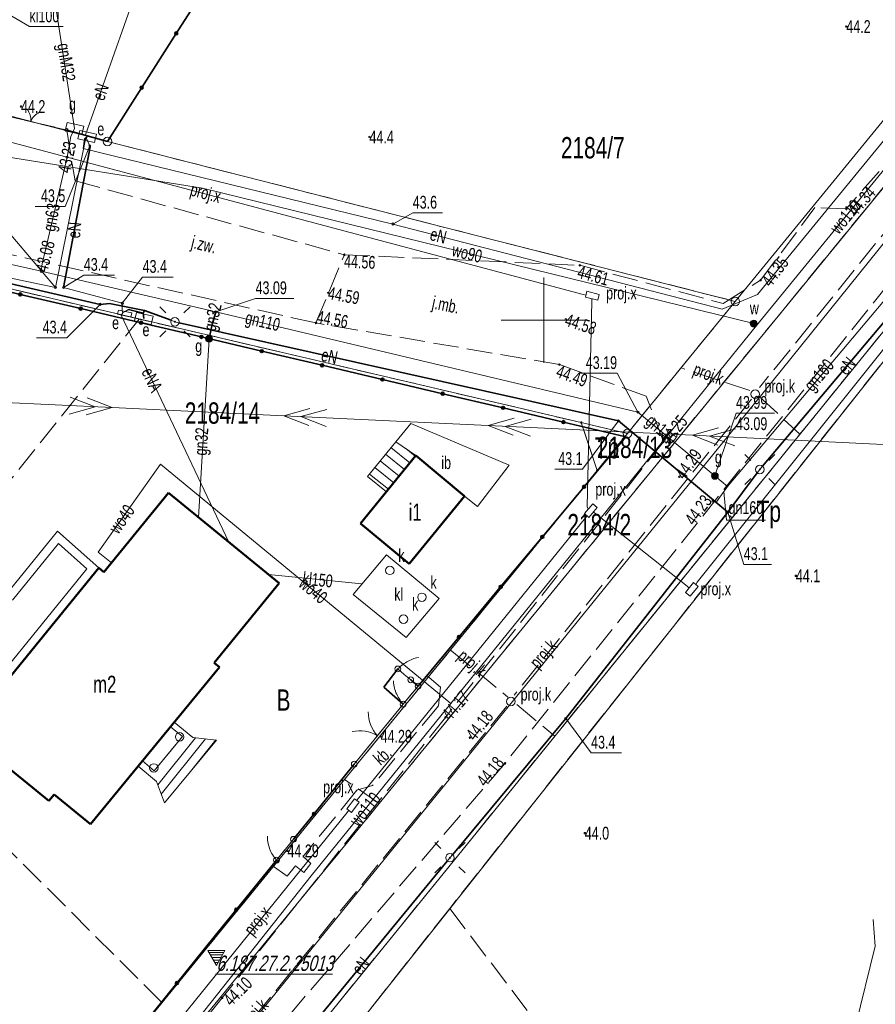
# Model space of a CAD drawing. Header units: millimetres. Extents: x 6552798 to 6553858, y 5859376 to 5860252.
# Tile 29 of 43: x 6553419 to 6553469, y 5859960 to 5860018. Entities that reach past the tile are written whole.
import ezdxf
from ezdxf.enums import TextEntityAlignment as Align

# ---------------------------------------------------------------- set-up
doc = ezdxf.new("R2010")
doc.units = ezdxf.units.MM
for name, pattern in [('1', [0]), ('1_1', [0]), ('1_OTDI', [0]), ('1_OTKJ', [2, 1.5, -0.5]), ('1_OTKU', [2, 1.5, -0.5]), ('2_EGBA', [2.5, 2, -0.5]), ('2_EGBS', [0]), ('2_EGBT', [0]), ('2_EGBU_A', [0]), ('2_EGBW', [0]), ('3_SUEP_A', [0]), ('3_SUES', [0]), ('3_SUGP', [0]), ('3_SUKM', [0]), ('3_SUKP', [0]), ('3_SULO', [0]), ('3_SUPP_P', [2, 1.5, -0.5]), ('3_SUUP_P', [0]), ('3_SUWP', [0]), ('GDE', [0]), ('GUK', [2, 1.5, -0.5])]:
    doc.linetypes.add(name, pattern=pattern)
for name, color, linetype, lineweight in [('BANK_OSNOW_T_0', 7, 'Continuous', 18), ('BANK_OSNOW_T_1', 7, 'Continuous', 18), ('Dzialki', 7, 'GDE', 18), ('EGBB_E_T_0', 7, 'Continuous', 20), ('EGBB_L_0', 7, '2_EGBU_A', 50), ('EGBE_L_0', 7, '2_EGBT', 18), ('EGBE_L_1', 7, '2_EGBW', 18), ('EGBE_L_3', 7, '2_EGBS', 18), ('EGBE_T_0', 7, 'Continuous', 18), ('Kontury', 3, 'GUK', 18), ('Numery_dzialek', 7, 'Continuous', 13), ('Numery_konturow', 3, 'Continuous', 13), ('OTD_E_T_7', 7, 'Continuous', 0), ('OTD_L_14', 7, '1_OTDI', 18), ('OTK_E_T_0', 7, 'Continuous', 0), ('OTK_E_T_3', 7, 'Continuous', 0), ('OTK_L_0', 7, '1_OTKJ', 18), ('OTK_L_18', 7, '1_1', 18), ('OTK_L_4', 7, '1_OTKU', 18), ('OTO_L_0', 7, 'Continuous', 35), ('OTO_L_1', 7, 'Continuous', 18), ('OTO_L_2', 7, 'Continuous', 18), ('OTR_T_0', 7, 'Continuous', 18), ('OTR_T_1', 7, 'Continuous', 18), ('P_SUK_E_T_6', 34, 'Continuous', 0), ('P_SUK_T_3', 34, 'Continuous', 18), ('P_SUKP_E_T_0', 34, 'Continuous', 0), ('P_SUKP_L_0', 34, '3_SUPP_P', 18), ('P_SUL_E_T_0', 7, 'Continuous', 0), ('P_SUL_L_0', 7, '3_SUUP_P', 18), ('P_SUP_E_T_5', 7, 'Continuous', 0), ('P_SUP_T_4', 7, 'Continuous', 18), ('Podzial_sekcyjny_krzyze', 7, '1', 0), ('Punkty', 7, 'Continuous', 18), ('SUE_E_T_1', 1, 'Continuous', 0), ('SUE_L_1', 1, '3_SUES', 18), ('SUE_T_3', 7, 'Continuous', 18), ('SUE_T_4', 1, 'Continuous', 18), ('SUEP_E_T_0', 1, 'Continuous', 0), ('SUEP_L_0', 1, '3_SUEP_A', 18), ('SUER_T_0', 1, 'Continuous', 18), ('SUG_E_T_1', 52, 'Continuous', 0), ('SUG_E_T_4', 52, 'Continuous', 0), ('SUG_T_0', 52, 'Continuous', 18), ('SUG_T_2', 52, 'Continuous', 18), ('SUGP_E_T_0', 52, 'Continuous', 0), ('SUGP_L_0', 52, '3_SUGP', 18), ('SUGR_T_0', 52, 'Continuous', 18), ('SUK_E_T_2', 34, 'Continuous', 0), ('SUK_L_3', 34, '3_SUKM', 18), ('SUKP_E_T_0', 34, 'Continuous', 0), ('SUKP_L_0', 34, '3_SUKP', 18), ('SUL_L_1', 7, '3_SULO', 35), ('SUP_E_T_1', 7, 'Continuous', 0), ('SUP_T_2', 7, 'Continuous', 18), ('SUP_T_4', 7, 'Continuous', 18), ('SUW_E_T_2', 5, 'Continuous', 0), ('SUW_T_5', 5, 'Continuous', 18), ('SUWP_E_T_0', 5, 'Continuous', 0), ('SUWP_L_0', 5, '3_SUWP', 18)]:
    doc.layers.add(name, color=color, linetype=linetype, lineweight=lineweight)
doc.styles.get("Standard").update_dxf_attribs({"font": 'arial.ttf'})

# ---------------------------------------------------------------- blocks, each defined once
blk = doc.blocks.new('GRT')
at = {"linetype": 'Continuous'}
blk.add_circle((0, 0), 0.25, dxfattribs=at)
blk = doc.blocks.new('GRO')
at = {"linetype": 'Continuous'}
blk.add_circle((0, 0), 0.045, dxfattribs=at)
blk = doc.blocks.new('OSW')
at = {"linetype": 'Continuous'}
for p, q in [((0.5, 0.2887), (-0.5, 0.2887)), ((-0.5, 0.2887), (0, -0.57735)), ((-0.44095, 0.1864), (0.44095, 0.1864)), ((-0.35435, 0.0364), (0.35435, 0.0364)), ((0, -0.57735), (0.5, 0.2887)), ((-0.26775, -0.1136), (0.26775, -0.1136)), ((-0.18115, -0.2636), (0.18115, -0.2636)), ((-0.09455, -0.4136), (0.09455, -0.4136)), ((-0.00795, -0.5636), (0.00795, -0.5636))]:
    blk.add_line(p, q, dxfattribs=at)
blk = doc.blocks.new('2_OTRN')
at = {"linetype": 'Continuous'}
blk.add_circle((0, 0), 0.045, dxfattribs=at)
blk = doc.blocks.new('2_OTRS')
at = {"linetype": 'Continuous'}
blk.add_circle((0, 0), 0.045, dxfattribs=at)
blk = doc.blocks.new('3_EGBP12_01')
at = {"linetype": 'Continuous'}
blk.add_circle((0, 0), 0.25, dxfattribs=at)
blk = doc.blocks.new('4_SUKS')
at = {"linetype": 'Continuous'}
blk.add_circle((0, 0), 0.25, dxfattribs=at)
blk = doc.blocks.new('4_SUPW_B')
at = {"linetype": 'Continuous'}
for p, q in [((0.375, 0.175), (-0.375, 0.175)), ((-0.375, 0.175), (-0.375, -0.175)), ((0.375, -0.175), (0.375, 0.175)), ((-0.375, -0.175), (0.375, -0.175))]:
    blk.add_line(p, q, dxfattribs=at)
blk = doc.blocks.new('4_SUEO_W')
at = {"linetype": 'Continuous'}
for p, q in [((-0.53035, 0.53035), (-0.8839, 0.8839)), ((0.53035, 0.53035), (0.8839, 0.8839)), ((-0.53035, -0.53035), (-0.8839, -0.8839)), ((0.53035, -0.53035), (0.8839, -0.8839))]:
    blk.add_line(p, q, dxfattribs=at)
blk.add_circle((0, 0), 0.025, dxfattribs=at)
blk = doc.blocks.new('4_SUPP')
at = {"linetype": 'Continuous'}
blk.add_circle((0, 0), 0.25, dxfattribs=at)
blk = doc.blocks.new('4_SUES')
at = {"linetype": 'Continuous'}
for p, q in [((0.5, 0.25), (-0.5, 0.25)), ((-0.5, 0.25), (-0.5, -0.25)), ((0.5, -0.25), (0.5, 0.25)), ((-0.5, -0.25), (0.5, -0.25))]:
    blk.add_line(p, q, dxfattribs=at)
blk = doc.blocks.new('4_SUPS')
at = {"linetype": 'Continuous'}
blk.add_circle((0, 0), 0.0625, dxfattribs=at)
blk = doc.blocks.new('4_SUGW')
at = {"linetype": 'Continuous'}
for radius in [0.2, 0.175, 0.15, 0.125, 0.1, 0.075, 0.05, 0.025, 0.00715]:
    blk.add_circle((0, 0), radius, dxfattribs=at)
blk = doc.blocks.new('4_SUGS')
at = {"linetype": 'Continuous'}
for p, q in [((0.5, 0.25), (-0.5, 0.25)), ((-0.5, 0.25), (-0.5, -0.25)), ((0.5, -0.25), (0.5, 0.25)), ((-0.5, -0.25), (0.5, -0.25))]:
    blk.add_line(p, q, dxfattribs=at)
blk = doc.blocks.new('4_SUPW')
at = {"linetype": 'Continuous'}
blk.add_circle((0, 0), 0.25, dxfattribs=at)
blk = doc.blocks.new('4_SUWW')
at = {"linetype": 'Continuous'}
for radius in [0.2, 0.175, 0.15, 0.125, 0.1, 0.075, 0.05, 0.025, 0.00715]:
    blk.add_circle((0, 0), radius, dxfattribs=at)

msp = doc.modelspace()

# ---------------------------------------------------------------- linework, layer by layer
at = {"layer": 'Dzialki'}
for p, q in [((6553419.32, 5859945.99), (6553499.4, 5860043.81)), ((6553503.2, 5860040.34), (6553422.72, 5859941.22)), ((6553422.18, 5859937.36), (6553502.01, 5860038.08)), ((6553424.4, 5860010.48), (6553438.54, 5860032.69)), ((6553461.23, 5860001.1), (6553479.58, 5860023.55)), ((6553411.62, 5860013.82), (6553424.4, 5860010.48)), ((6553424.4, 5860010.48), (6553461.23, 5860001.1)), ((6553409.61, 5860003.97), (6553452.19, 5859994)), ((6553461.23, 5860001.1), (6553454.9, 5859993.36)), ((6553452.19, 5859994), (6553454.9, 5859993.36)), ((6553452.19, 5859994), (6553453.13, 5859991.19)), ((6553454.9, 5859993.36), (6553453.13, 5859991.19)), ((6553453.13, 5859991.19), (6553417.7, 5859947.87))]:
    msp.add_line(p, q, dxfattribs=at)
at = {"layer": 'EGBB_L_0', "linetype": '2_EGBU_A'}
for p, q in [((6553439.25, 5859988.08), (6553442.49, 5859992.07)), ((6553442.49, 5859992.07), (6553445.35, 5859989.68)), ((6553427.99, 5859989.87), (6553424.196, 5859985.222)), ((6553434.47, 5859984.58), (6553427.99, 5859989.87)), ((6553445.35, 5859989.68), (6553442.1, 5859985.72)), ((6553442.1, 5859985.72), (6553439.25, 5859988.08)), ((6553416.358, 5859976.223), (6553423.886, 5859985.475)), ((6553424.196, 5859985.222), (6553423.886, 5859985.475)), ((6553430.661, 5859979.914), (6553434.47, 5859984.58)), ((6553423.41, 5859970.44), (6553430.97, 5859979.66)), ((6553430.97, 5859979.66), (6553430.661, 5859979.914)), ((6553420.957, 5859971.817), (6553418.212, 5859974.068)), ((6553421.268, 5859972.196), (6553420.957, 5859971.817)), ((6553423.41, 5859970.44), (6553421.268, 5859972.196))]:
    msp.add_line(p, q, dxfattribs=at)
at = {"layer": 'EGBE_L_0', "linetype": '2_EGBS'}
for p, q in [((6553418.449, 5859983.898), (6553421.48, 5859987.62)), ((6553421.48, 5859987.62), (6553423.886, 5859985.475)), ((6553416.358, 5859976.223), (6553423.886, 5859985.475))]:
    msp.add_line(p, q, dxfattribs=at)
at = {"layer": 'EGBE_L_0', "linetype": '2_EGBT'}
for p, q in [((6553418.836, 5859983.582), (6553421.538, 5859986.899)), ((6553421.538, 5859986.899), (6553423.196, 5859985.42)), ((6553423.196, 5859985.42), (6553416.297, 5859976.94))]:
    msp.add_line(p, q, dxfattribs=at)
at = {"layer": 'EGBE_L_1', "linetype": '2_EGBW'}
msp.add_line((6553426.453, 5859974.152), (6553428.102, 5859976.162), dxfattribs=at)
at = {"layer": 'EGBE_L_1', "linetype": '2_EGBA'}
for p, q in [((6553428.798, 5859975.592), (6553428.102, 5859976.162)), ((6553427.149, 5859973.581), (6553428.798, 5859975.592)), ((6553426.453, 5859974.152), (6553427.149, 5859973.581))]:
    msp.add_line(p, q, dxfattribs=at)
at = {"layer": 'EGBE_L_3', "linetype": '2_EGBS'}
for p, q in [((6553439.65, 5859990.84), (6553441.31, 5859992.87)), ((6553441.31, 5859992.87), (6553442.49, 5859992.07)), ((6553441.031, 5859992.528), (6553442.138, 5859991.636)), ((6553441.9, 5859992.47), (6553442.453, 5859992.024)), ((6553440.398, 5859991.754), (6553441.507, 5859990.86)), ((6553440.714, 5859992.141), (6553441.823, 5859991.248)), ((6553442.49, 5859992.07), (6553440.763, 5859989.943)), ((6553440.081, 5859991.367), (6553441.192, 5859990.472)), ((6553440.763, 5859989.943), (6553439.65, 5859990.84)), ((6553439.765, 5859990.98), (6553440.877, 5859990.084)), ((6553428.102, 5859976.162), (6553428.318, 5859976.425)), ((6553428.798, 5859975.592), (6553428.102, 5859976.162)), ((6553429.4, 5859975.538), (6553428.318, 5859976.425)), ((6553427.149, 5859973.581), (6553428.798, 5859975.592)), ((6553429.574, 5859975.518), (6553427.356, 5859972.753)), ((6553430.161, 5859975.451), (6553427.555, 5859972.202)), ((6553430.79, 5859975.38), (6553429.4, 5859975.538)), ((6553427.74, 5859971.69), (6553430.79, 5859975.38)), ((6553430.749, 5859975.385), (6553429.265, 5859973.535)), ((6553426.2, 5859973.842), (6553426.453, 5859974.152)), ((6553426.2, 5859973.842), (6553427.282, 5859972.955)), ((6553426.453, 5859974.152), (6553427.149, 5859973.581)), ((6553427.282, 5859972.955), (6553427.74, 5859971.69))]:
    msp.add_line(p, q, dxfattribs=at)
at = {"layer": 'Kontury'}
for p, q in [((6553499.4, 5860043.81), (6553440.34, 5859971.66)), ((6553443.49, 5859966.8), (6553503.2, 5860040.34)), ((6553502.01, 5860038.08), (6553444.48, 5859965.5)), ((6553424.4, 5860010.48), (6553438.54, 5860032.69)), ((6553411.62, 5860013.82), (6553424.4, 5860010.48)), ((6553424.4, 5860010.48), (6553461.23, 5860001.1)), ((6553426.27, 5860000.07), (6553409.61, 5860003.97)), ((6553461.23, 5860001.1), (6553454.9, 5859993.36)), ((6553416.71, 5859988.13), (6553426.27, 5860000.07)), ((6553452.19, 5859994), (6553426.27, 5860000.07)), ((6553453.13, 5859991.19), (6553452.19, 5859994)), ((6553452.19, 5859994), (6553454.9, 5859993.36)), ((6553454.9, 5859993.36), (6553453.13, 5859991.19)), ((6553438.31, 5859973.07), (6553453.13, 5859991.19)), ((6553427.6, 5859959.98), (6553409.02, 5859978.52)), ((6553438.31, 5859973.07), (6553427.6, 5859959.98)), ((6553440.34, 5859971.66), (6553438.31, 5859973.07)), ((6553419.32, 5859945.99), (6553440.34, 5859971.66)), ((6553422.72, 5859941.22), (6553443.49, 5859966.8)), ((6553444.48, 5859965.5), (6553424.03, 5859939.7)), ((6553474.44, 5859926.09), (6553444.48, 5859965.5))]:
    msp.add_line(p, q, dxfattribs=at)
at = {"layer": 'OTD_L_14', "linetype": '1_OTDI'}
for p, q in [((6553441.31, 5859992.87), (6553442.2, 5859993.95)), ((6553442.2, 5859993.95), (6553447.96, 5859991.5)), ((6553442.49, 5859992.07), (6553441.31, 5859992.87)), ((6553445.35, 5859989.68), (6553442.49, 5859992.07)), ((6553447.96, 5859991.5), (6553446.11, 5859989.07)), ((6553446.11, 5859989.07), (6553445.35, 5859989.68))]:
    msp.add_line(p, q, dxfattribs=at)
at = {"layer": 'OTK_L_0', "linetype": '1_OTKJ'}
for p, q in [((6553481.54, 5860022.25), (6553467.74, 5860006.54)), ((6553417.92, 5860012.12), (6553422.01, 5860011.15)), ((6553422.01, 5860011.15), (6553422.5, 5860008.17)), ((6553422.5, 5860008.17), (6553438.3, 5860003.84)), ((6553462.71, 5860002.35), (6553465.9, 5860006.6)), ((6553467.74, 5860006.54), (6553465.9, 5860006.6)), ((6553436.63, 5859999.84), (6553412.34, 5860005.28)), ((6553436.63, 5859999.84), (6553438.3, 5860003.84)), ((6553438.3, 5860003.84), (6553452.11, 5860003.22)), ((6553471.5, 5860003.73), (6553447.72, 5859974.02)), ((6553452.11, 5860003.22), (6553460.52, 5860000.98)), ((6553460.52, 5860000.98), (6553462.71, 5860002.35)), ((6553450.91, 5859997.4), (6553436.63, 5859999.84)), ((6553456, 5859995.55), (6553450.91, 5859997.4)), ((6553457.01, 5859992.87), (6553456, 5859995.55)), ((6553457.01, 5859992.87), (6553444.23, 5859976.71)), ((6553444.23, 5859976.71), (6553431.13, 5859960.26)), ((6553447.72, 5859974.02), (6553434, 5859958.01)), ((6553431.13, 5859960.26), (6553421.32, 5859947.87))]:
    msp.add_line(p, q, dxfattribs=at)
at = {"layer": 'OTK_L_18', "linetype": '1_1'}
for p, q in [((6553498.325, 5860039.755), (6553462.86, 5859995.75)), ((6553462.86, 5859995.75), (6553391.535, 5859907.91))]:
    msp.add_line(p, q, dxfattribs=at)
at = {"layer": 'OTK_L_4', "linetype": '1_OTKU'}
for p, q in [((6553442.62, 5859978.54), (6553443.13, 5859979.16)), ((6553443.13, 5859979.16), (6553443.93, 5859978.48)), ((6553441.75, 5859977.49), (6553442.62, 5859978.54)), ((6553443.93, 5859978.48), (6553443.81, 5859977.39)), ((6553438.88, 5859973.97), (6553441.75, 5859977.49)), ((6553443.81, 5859977.39), (6553439.95, 5859972.71)), ((6553435.31, 5859969.56), (6553438.88, 5859973.97)), ((6553439.95, 5859972.71), (6553439.03, 5859972.44)), ((6553439.03, 5859972.44), (6553435.88, 5859968.55)), ((6553434.32, 5859968.34), (6553435.31, 5859969.56)), ((6553435.88, 5859968.55), (6553436.34, 5859968.14)), ((6553434.06, 5859968.03), (6553434.32, 5859968.34)), ((6553434.95, 5859967.39), (6553434.06, 5859968.03)), ((6553435.44, 5859968), (6553434.95, 5859967.39)), ((6553435.91, 5859967.62), (6553435.44, 5859968)), ((6553436.34, 5859968.14), (6553435.91, 5859967.62))]:
    msp.add_line(p, q, dxfattribs=at)
at = {"layer": 'OTO_L_0'}
for p, q in [((6553428.435, 5860016.818), (6553430.456, 5860019.992)), ((6553426.414, 5860013.643), (6553428.435, 5860016.818)), ((6553424.4, 5860010.48), (6553426.414, 5860013.643)), ((6553422.01, 5860011.15), (6553424.4, 5860010.48)), ((6553419.29, 5860001.513), (6553415.75, 5860002.345)), ((6553422.83, 5860000.681), (6553419.29, 5860001.513)), ((6553426.37, 5859999.85), (6553422.83, 5860000.681)), ((6553429.91, 5859999.018), (6553426.37, 5859999.85)), ((6553433.45, 5859998.186), (6553429.91, 5859999.018)), ((6553436.99, 5859997.355), (6553433.45, 5859998.186)), ((6553440.53, 5859996.523), (6553436.99, 5859997.355)), ((6553444.069, 5859995.691), (6553440.53, 5859996.523)), ((6553447.609, 5859994.859), (6553444.069, 5859995.691)), ((6553451.149, 5859994.028), (6553447.609, 5859994.859)), ((6553454.8, 5859993.17), (6553451.149, 5859994.028)), ((6553452.355, 5859990.233), (6553454.8, 5859993.17)), ((6553449.91, 5859987.296), (6553452.355, 5859990.233)), ((6553447.465, 5859984.359), (6553449.91, 5859987.296)), ((6553445.019, 5859981.422), (6553447.465, 5859984.359)), ((6553442.62, 5859978.54), (6553445.019, 5859981.422)), ((6553441.43, 5859979.55), (6553440.61, 5859978.49)), ((6553440.61, 5859978.49), (6553441.75, 5859977.49)), ((6553442.62, 5859978.54), (6553442.19, 5859978.91)), ((6553438.88, 5859973.97), (6553436.521, 5859971.055)), ((6553436.521, 5859971.055), (6553435.31, 5859969.56)), ((6553434.32, 5859968.34), (6553431.953, 5859965.432)), ((6553431.953, 5859965.432), (6553430.73, 5859963.93)), ((6553428.476, 5859961.132), (6553430.73, 5859963.93)), ((6553426.223, 5859958.334), (6553428.476, 5859961.132))]:
    msp.add_line(p, q, dxfattribs=at)
for centre in [(6553428.435, 5860016.818), (6553426.414, 5860013.643), (6553419.29, 5860001.513), (6553422.83, 5860000.681), (6553426.37, 5859999.85), (6553429.91, 5859999.018), (6553433.45, 5859998.186), (6553436.99, 5859997.355), (6553440.53, 5859996.523), (6553444.069, 5859995.691), (6553447.609, 5859994.859), (6553451.149, 5859994.028), (6553452.355, 5859990.233), (6553449.91, 5859987.296), (6553447.465, 5859984.359), (6553445.019, 5859981.422), (6553436.521, 5859971.055), (6553431.953, 5859965.432), (6553428.476, 5859961.132)]:
    msp.add_circle(centre, 0.085, dxfattribs=at)
at = {"layer": 'OTO_L_1'}
for p, q in [((6553417.92, 5860012.12), (6553419.661, 5860011.707)), ((6553419.539, 5860011.736), (6553420.269, 5860011.563)), ((6553420.269, 5860011.563), (6553422.01, 5860011.15)), ((6553440.71, 5859976.214), (6553441.75, 5859977.49)), ((6553439.762, 5859975.052), (6553440.71, 5859976.214)), ((6553438.88, 5859973.97), (6553439.92, 5859975.246))]:
    msp.add_line(p, q, dxfattribs=at)
for centre, radius in [((6553422.01, 5860011.15), 0.085), ((6553441.75, 5859977.49), 0.17), ((6553438.88, 5859973.97), 0.17)]:
    msp.add_circle(centre, radius, dxfattribs=at)
for centre, radius, start, end in [((6553418.909, 5860011.743), 1, 354.60247, 38.67684), ((6553420.836, 5860011.286), 1, 114.63919, 158.71356), ((6553441.702, 5859976.994), 2, 178.78941, 222.86378), ((6553439.199, 5859973.923), 2, 58.75268, 102.82706)]:
    msp.add_arc(centre, radius, start, end, dxfattribs=at)
at = {"layer": 'OTO_L_2'}
for p, q in [((6553442.127, 5859980.048), (6553442.215, 5859980.092)), ((6553442.215, 5859980.092), (6553442.291, 5859980.12)), ((6553442.291, 5859980.12), (6553442.373, 5859980.155)), ((6553442.373, 5859980.155), (6553442.453, 5859980.179)), ((6553442.453, 5859980.179), (6553442.534, 5859980.202)), ((6553442.534, 5859980.202), (6553442.619, 5859980.222)), ((6553442.619, 5859980.222), (6553442.647, 5859980.224)), ((6553441.43, 5859979.55), (6553441.505, 5859979.618)), ((6553441.43, 5859979.55), (6553441.81, 5859979.23)), ((6553441.505, 5859979.618), (6553441.579, 5859979.686)), ((6553441.579, 5859979.686), (6553441.647, 5859979.746)), ((6553441.647, 5859979.746), (6553441.732, 5859979.806)), ((6553441.732, 5859979.806), (6553441.805, 5859979.862)), ((6553441.805, 5859979.862), (6553441.883, 5859979.913)), ((6553441.883, 5859979.913), (6553441.967, 5859979.961)), ((6553441.967, 5859979.961), (6553442.045, 5859980.013)), ((6553442.045, 5859980.013), (6553442.127, 5859980.048)), ((6553441.81, 5859979.23), (6553442.19, 5859978.91)), ((6553441.182, 5859978.811), (6553441.184, 5859978.844)), ((6553441.189, 5859978.71), (6553441.182, 5859978.811)), ((6553441.203, 5859978.616), (6553441.189, 5859978.71)), ((6553441.216, 5859978.523), (6553441.203, 5859978.616)), ((6553441.243, 5859978.43), (6553441.216, 5859978.523)), ((6553441.262, 5859978.343), (6553441.243, 5859978.43)), ((6553441.296, 5859978.244), (6553441.262, 5859978.343)), ((6553442.185, 5859978.015), (6553442.62, 5859978.54)), ((6553441.323, 5859978.151), (6553441.296, 5859978.244)), ((6553441.369, 5859978.065), (6553441.323, 5859978.151)), ((6553441.41, 5859977.973), (6553441.369, 5859978.065)), ((6553441.456, 5859977.887), (6553441.41, 5859977.973)), ((6553441.508, 5859977.809), (6553441.456, 5859977.887)), ((6553441.561, 5859977.717), (6553441.508, 5859977.809)), ((6553441.75, 5859977.49), (6553442.185, 5859978.015)), ((6553441.619, 5859977.646), (6553441.561, 5859977.717)), ((6553441.685, 5859977.568), (6553441.619, 5859977.646)), ((6553441.75, 5859977.49), (6553441.685, 5859977.568)), ((6553433.78, 5859969.706), (6553433.783, 5859969.742)), ((6553433.784, 5859969.599), (6553433.78, 5859969.706)), ((6553433.794, 5859969.501), (6553433.784, 5859969.599)), ((6553433.804, 5859969.402), (6553433.794, 5859969.501)), ((6553433.829, 5859969.305), (6553433.804, 5859969.402)), ((6553433.845, 5859969.215), (6553433.829, 5859969.305)), ((6553433.877, 5859969.111), (6553433.845, 5859969.215)), ((6553433.901, 5859969.014), (6553433.877, 5859969.111)), ((6553434.837, 5859968.978), (6553435.31, 5859969.56)), ((6553433.946, 5859968.927), (6553433.901, 5859969.014)), ((6553433.985, 5859968.831), (6553433.946, 5859968.927)), ((6553434.029, 5859968.743), (6553433.985, 5859968.831)), ((6553434.08, 5859968.663), (6553434.029, 5859968.743)), ((6553434.133, 5859968.569), (6553434.08, 5859968.663)), ((6553434.19, 5859968.497), (6553434.133, 5859968.569)), ((6553434.32, 5859968.34), (6553434.793, 5859968.922)), ((6553434.784, 5859968.911), (6553434.837, 5859968.978)), ((6553434.255, 5859968.419), (6553434.19, 5859968.497)), ((6553434.32, 5859968.34), (6553434.255, 5859968.419))]:
    msp.add_line(p, q, dxfattribs=at)
for centre in [(6553441.43, 5859979.55), (6553442.19, 5859978.91), (6553442.62, 5859978.54), (6553441.75, 5859977.49), (6553435.31, 5859969.56), (6553434.32, 5859968.34)]:
    msp.add_circle(centre, 0.17, dxfattribs=at)
at = {"layer": 'P_SUKP_L_0', "linetype": '3_SUPP_P'}
for p, q in [((6553479.511, 5860016.942), (6553462.647, 5859996.049)), ((6553462.071, 5859995.876), (6553458.056, 5859997.209)), ((6553462.177, 5859995.372), (6553448.248, 5859978.014)), ((6553462.611, 5859995.538), (6553465.021, 5859993.327)), ((6553444.504, 5859980.679), (6553447.886, 5859977.904)), ((6553447.831, 5859977.368), (6553430.745, 5859956.335)), ((6553448.407, 5859977.473), (6553450.64, 5859975.601))]:
    msp.add_line(p, q, dxfattribs=at)
at = {"layer": 'P_SUL_L_0', "linetype": '3_SUUP_P'}
for p, q in [((6553502.304, 5860038.881), (6553459, 5859984.63)), ((6553415.346, 5860011.337), (6553452.304, 5860001.498)), ((6553452.304, 5860001.498), (6553452.471, 5860001.472)), ((6553452.817, 5860001.111), (6553452.541, 5859989.048)), ((6553452.82, 5860001.266), (6553452.817, 5860001.111)), ((6553452.541, 5859989.048), (6553452.599, 5859988.91)), ((6553453.051, 5859988.645), (6553452.906, 5859988.738)), ((6553452.45, 5859988.419), (6553439.15, 5859971.987)), ((6553452.533, 5859988.535), (6553452.45, 5859988.419)), ((6553458.402, 5859984.403), (6553453.051, 5859988.645)), ((6553458.524, 5859984.292), (6553458.402, 5859984.403)), ((6553459, 5859984.63), (6553458.912, 5859984.503)), ((6553439.15, 5859971.987), (6553439.013, 5859971.84)), ((6553438.458, 5859971.132), (6553427.883, 5859958.065)), ((6553438.567, 5859971.261), (6553438.458, 5859971.132))]:
    msp.add_line(p, q, dxfattribs=at)
at = {"layer": 'Podzial_sekcyjny_krzyze'}
for p, q in [((6553450, 5859997.5), (6553450, 5860002.5)), ((6553447.5, 5860000), (6553452.5, 5860000))]:
    msp.add_line(p, q, dxfattribs=at)
at = {"layer": 'SUE_L_1', "linetype": '3_SUES'}
for p, q in [((6553424.988, 5860000.345), (6553425.04, 5860000.59)), ((6553425.771, 5860000.181), (6553424.988, 5860000.345)), ((6553425.04, 5860000.59), (6553425.823, 5860000.425)), ((6553425.823, 5860000.425), (6553425.771, 5860000.181))]:
    msp.add_line(p, q, dxfattribs=at)
at = {"layer": 'SUEP_L_0', "linetype": '3_SUEP_A'}
for p, q in [((6553480.441, 5860023.396), (6553462.534, 5860001.503)), ((6553427.128, 5860022.256), (6553423.111, 5860010.87)), ((6553423.21, 5860010.771), (6553423.061, 5860010.627)), ((6553423.106, 5860010.613), (6553423.21, 5860010.771)), ((6553423.111, 5860010.87), (6553423.21, 5860010.771)), ((6553423.18, 5860010.656), (6553423.21, 5860010.771)), ((6553423.106, 5860010.613), (6553421.345, 5860001.926)), ((6553423.39, 5860010.17), (6553421.82, 5860001.92)), ((6553422.979, 5860010.074), (6553423.061, 5860010.627)), ((6553423.18, 5860010.656), (6553423.39, 5860010.17)), ((6553441.149, 5860005.641), (6553422.979, 5860010.074)), ((6553421.345, 5860001.926), (6553400.324, 5860006.319)), ((6553460.452, 5860000.652), (6553441.149, 5860005.641)), ((6553423.97, 5860000.93), (6553405.33, 5860005.22)), ((6553462.83, 5859991.44), (6553474.01, 5860004.74)), ((6553421.82, 5860001.92), (6553425.27, 5860000.99)), ((6553462.534, 5860001.503), (6553460.452, 5860000.652)), ((6553424.52, 5860000.98), (6553423.97, 5860000.93)), ((6553426.57, 5860000.56), (6553424.52, 5860000.98)), ((6553425.27, 5860000.99), (6553425.273, 5860000.541)), ((6553425.211, 5860000.298), (6553425.303, 5860000.43)), ((6553425.211, 5860000.298), (6553431.526, 5859986.983)), ((6553425.303, 5860000.43), (6553425.273, 5860000.541)), ((6553425.303, 5860000.43), (6553425.43, 5860000.508)), ((6553425.63, 5860000.63), (6553425.43, 5860000.508)), ((6553426.49, 5860000.42), (6553425.63, 5860000.63)), ((6553426.57, 5860000.56), (6553426.49, 5860000.42)), ((6553426.49, 5860000.42), (6553426.531, 5860000.098)), ((6553428.129, 5859999.994), (6553426.57, 5860000.56)), ((6553428.36, 5859999.91), (6553428.129, 5859999.994)), ((6553428.605, 5859999.855), (6553428.36, 5859999.91)), ((6553454.37, 5859994.1), (6553428.605, 5859999.855)), ((6553412.696, 5859995.443), (6553424.682, 5859994.872)), ((6553422.209, 5859995.491), (6553423.684, 5859994.92)), ((6553423.208, 5859995.443), (6553424.682, 5859994.872)), ((6553423.684, 5859994.92), (6553422.162, 5859994.492)), ((6553424.682, 5859994.872), (6553423.16, 5859994.444)), ((6553424.682, 5859994.872), (6553434.748, 5859994.393)), ((6553436.27, 5859994.821), (6553434.748, 5859994.393)), ((6553437.268, 5859994.773), (6553435.746, 5859994.345)), ((6553434.748, 5859994.393), (6553446.734, 5859993.822)), ((6553434.748, 5859994.393), (6553436.222, 5859993.822)), ((6553435.746, 5859994.345), (6553437.221, 5859993.774)), ((6553448.256, 5859994.25), (6553446.734, 5859993.822)), ((6553449.255, 5859994.203), (6553447.733, 5859993.774)), ((6553460.8, 5859988.74), (6553454.37, 5859994.1)), ((6553446.734, 5859993.822), (6553458.72, 5859993.251)), ((6553446.734, 5859993.822), (6553448.208, 5859993.251)), ((6553447.733, 5859993.774), (6553449.207, 5859993.204)), ((6553460.242, 5859993.679), (6553458.72, 5859993.251)), ((6553461.241, 5859993.632), (6553459.719, 5859993.204)), ((6553458.72, 5859993.251), (6553470.707, 5859992.68)), ((6553458.72, 5859993.251), (6553460.195, 5859992.68)), ((6553459.719, 5859993.204), (6553461.194, 5859992.633)), ((6553460.8, 5859988.74), (6553462.52, 5859991.049)), ((6553462.52, 5859991.049), (6553462.67, 5859991.25)), ((6553462.67, 5859991.25), (6553462.83, 5859991.44)), ((6553451.28, 5859976.64), (6553460.8, 5859988.74)), ((6553444.651, 5859968.673), (6553451.28, 5859976.64)), ((6553444.49, 5859968.48), (6553444.651, 5859968.673)), ((6553431.78, 5859953.02), (6553444.33, 5859968.285)), ((6553444.33, 5859968.285), (6553444.49, 5859968.48)), ((6553469.319, 5859964.863), (6553469.441, 5859963.286)), ((6553463.904, 5859941.084), (6553469.441, 5859963.286))]:
    msp.add_line(p, q, dxfattribs=at)
at = {"layer": 'SUER_T_0', "linetype": 'Continuous', "lineweight": 0}
for p, q in [((6553423.368, 5860010.222), (6553421.927, 5860006.676)), ((6553420.163, 5860006.676), (6553421.927, 5860006.676)), ((6553441.149, 5860005.641), (6553442.308, 5860006.294)), ((6553442.308, 5860006.294), (6553444.045, 5860006.294)), ((6553421.345, 5860001.926), (6553418.308, 5860005.515)), ((6553421.82, 5860001.92), (6553423.015, 5860002.647)), ((6553423.015, 5860002.647), (6553424.807, 5860002.647)), ((6553425.27, 5860000.99), (6553426.462, 5860002.53)), ((6553426.462, 5860002.53), (6553428.253, 5860002.53)), ((6553423.97, 5860000.93), (6553422.026, 5859998.973)), ((6553420.234, 5859998.973), (6553422.026, 5859998.973)), ((6553454.37, 5859994.1), (6553452.27, 5859991.262)), ((6553450.642, 5859991.262), (6553452.27, 5859991.262)), ((6553460.8, 5859988.74), (6553461.724, 5859985.684)), ((6553461.724, 5859985.684), (6553463.352, 5859985.684)), ((6553451.28, 5859976.639), (6553452.77, 5859974.627)), ((6553452.77, 5859974.627), (6553454.562, 5859974.627))]:
    msp.add_line(p, q, dxfattribs=at)
at = {"layer": 'SUGP_E_T_0', "linetype": 'Continuous', "lineweight": 0}
for p, q in [((6553460.563, 5859989.949), (6553460.711, 5859988.276)), ((6553460.711, 5859988.276), (6553462.991, 5859988.276))]:
    msp.add_line(p, q, dxfattribs=at)
at = {"layer": 'SUGP_L_0', "linetype": '3_SUGP'}
for p, q in [((6553420.66, 5860022.98), (6553422.47, 5860011.25)), ((6553422.26, 5860010.77), (6553422.47, 5860011.25)), ((6553422.03, 5860009.56), (6553422.26, 5860010.77)), ((6553420.79, 5860004.2), (6553422.03, 5860009.56)), ((6553404.45, 5860006.5), (6553420.51, 5860002.87)), ((6553460.77, 5859990.24), (6553474.09, 5860006.08)), ((6553420.58, 5860003.3), (6553420.79, 5860004.2)), ((6553420.51, 5860002.87), (6553420.58, 5860003.3)), ((6553420.51, 5860002.87), (6553430.75, 5860000.49)), ((6553430.75, 5860000.49), (6553430.53, 5859999.67)), ((6553430.75, 5860000.49), (6553455.52, 5859994.61)), ((6553430.53, 5859999.67), (6553430.36, 5859998.91)), ((6553430.36, 5859998.91), (6553429.745, 5859988.438)), ((6553455.52, 5859994.61), (6553460.03, 5859990.87)), ((6553460.03, 5859990.87), (6553460.77, 5859990.24)), ((6553460.77, 5859990.24), (6553460.13, 5859989.34))]:
    msp.add_line(p, q, dxfattribs=at)
at = {"layer": 'SUGR_T_0', "linetype": 'Continuous', "lineweight": 0}
for p, q in [((6553430.75, 5860000.49), (6553433.088, 5860001.278)), ((6553433.088, 5860001.278), (6553435.341, 5860001.278)), ((6553452.174, 5859996.888), (6553454.292, 5859996.888)), ((6553455.52, 5859994.61), (6553454.292, 5859996.888)), ((6553460.03, 5859990.87), (6553461.271, 5859994.556)), ((6553461.271, 5859994.556), (6553463.524, 5859994.556))]:
    msp.add_line(p, q, dxfattribs=at)
at = {"layer": 'SUK_L_3', "linetype": '3_SUKM'}
for p, q in [((6553440.76, 5859986.24), (6553438.81, 5859983.92)), ((6553443.86, 5859983.68), (6553440.76, 5859986.24)), ((6553438.81, 5859983.92), (6553441.93, 5859981.39)), ((6553441.93, 5859981.39), (6553443.86, 5859983.68))]:
    msp.add_line(p, q, dxfattribs=at)
at = {"layer": 'SUKP_E_T_0', "linetype": 'Continuous', "lineweight": 0}
for p, q in [((6553417.627, 5860018.499), (6553419.823, 5860017.223)), ((6553419.823, 5860017.223), (6553421.805, 5860017.223))]:
    msp.add_line(p, q, dxfattribs=at)
at = {"layer": 'SUKP_L_0', "linetype": '3_SUKP'}
msp.add_line((6553439.325, 5859984.532), (6553433.85, 5859985.086), dxfattribs=at)
at = {"layer": 'SUL_L_1', "linetype": '3_SULO'}
for p, q in [((6553421.82, 5860001.92), (6553423.39, 5860010.17)), ((6553423.97, 5860000.93), (6553405.33, 5860005.22)), ((6553462.83, 5859991.44), (6553474.01, 5860004.74)), ((6553424.52, 5860000.98), (6553423.97, 5860000.93)), ((6553426.57, 5860000.56), (6553424.52, 5860000.98)), ((6553425.63, 5860000.63), (6553426.49, 5860000.42)), ((6553426.49, 5860000.42), (6553426.57, 5860000.56)), ((6553426.49, 5860000.42), (6553426.531, 5860000.098)), ((6553428.129, 5859999.994), (6553426.57, 5860000.56)), ((6553430.53, 5859999.67), (6553430.75, 5860000.49)), ((6553454.37, 5859994.1), (6553428.605, 5859999.855)), ((6553430.36, 5859998.91), (6553430.53, 5859999.67)), ((6553454.37, 5859994.1), (6553460.8, 5859988.74)), ((6553462.52, 5859991.049), (6553460.8, 5859988.74)), ((6553451.28, 5859976.64), (6553460.8, 5859988.74)), ((6553444.651, 5859968.673), (6553451.28, 5859976.64)), ((6553431.78, 5859953.02), (6553444.33, 5859968.285))]:
    msp.add_line(p, q, dxfattribs=at)
at = {"layer": 'SUWP_L_0', "linetype": '3_SUWP'}
for p, q in [((6553462.48, 5859999.68), (6553481.69, 5860023.23)), ((6553390.68, 5860014.03), (6553429.97, 5860007.75)), ((6553429.97, 5860007.75), (6553462.31, 5859999.8)), ((6553462.31, 5859999.8), (6553462.48, 5859999.68)), ((6553444.534, 5859977.517), (6553462.48, 5859999.68)), ((6553427.511, 5859991.552), (6553423.864, 5859986.397)), ((6553444.534, 5859977.517), (6553427.511, 5859991.552)), ((6553423.864, 5859986.397), (6553424.638, 5859985.764)), ((6553436.35, 5859967.41), (6553444.534, 5859977.517)), ((6553410.37, 5859934.64), (6553436.35, 5859967.41))]:
    msp.add_line(p, q, dxfattribs=at)

# ---------------------------------------------------------------- block references
at = {"layer": 'BANK_OSNOW_T_1'}
msp.add_blockref('OSW', (6553430.79, 5859962.74), dxfattribs=at)
at = {"layer": 'EGBE_T_0'}
for p in [(6553428.634, 5859975.573), (6553427.123, 5859973.744)]:
    msp.add_blockref('3_EGBP12_01', p, dxfattribs=at)
at = {"layer": 'OTR_T_0'}
for p in [(6553467.74, 5860006.54), (6553438.3, 5860003.84), (6553452.11, 5860003.22), (6553462.71, 5860002.35), (6553437.36, 5860001.6), (6553436.63, 5859999.84), (6553451.29, 5860000.05), (6553450.91, 5859997.4), (6553457.01, 5859992.87), (6553457.95, 5859990.82), (6553459.9, 5859989.39), (6553444.23, 5859976.71), (6553440.42, 5859975.6), (6553445.66, 5859975.52), (6553447.72, 5859974.02), (6553434.96, 5859968.88), (6553431.13, 5859960.26)]:
    msp.add_blockref('2_OTRS', p, dxfattribs=at)
at = {"layer": 'OTR_T_1'}
for p in [(6553467.74, 5860017.22), (6553419.33, 5860012.53), (6553439.77, 5860010.74), (6553464.78, 5859985.01), (6553452.4, 5859969.92)]:
    msp.add_blockref('2_OTRN', p, dxfattribs=at)
at = {"layer": 'P_SUK_T_3'}
for p in [(6553462.395, 5859995.661), (6553448.061, 5859977.636)]:
    msp.add_blockref('4_SUKS', p, dxfattribs=at)
at = {"layer": 'P_SUP_T_4'}
for p, rotation in [((6553452.844, 5860001.434), 345.9637563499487), ((6553452.753, 5859988.837), 49.72013347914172), ((6553458.678, 5859984.209), 230.9061461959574), ((6553438.803, 5859971.538), 232.2243180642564)]:
    msp.add_blockref('4_SUPW_B', p, dxfattribs=dict(at, rotation=rotation))
at = {"layer": 'Punkty'}
for name, p in [('GRT', (6553424.4, 5860010.48)), ('GRT', (6553461.23, 5860001.1)), ('GRO', (6553452.19, 5859994)), ('GRT', (6553454.9, 5859993.36)), ('GRO', (6553453.13, 5859991.19))]:
    msp.add_blockref(name, p, dxfattribs=at)
at = {"layer": 'SUE_T_3'}
for name, p in [('4_SUEO_W', (6553428.36, 5859999.91)), ('4_SUPP', (6553428.36, 5859999.91)), ('4_SUEO_W', (6553462.67, 5859991.25)), ('4_SUPP', (6553462.67, 5859991.25)), ('4_SUEO_W', (6553444.49, 5859968.48)), ('4_SUPP', (6553444.49, 5859968.48))]:
    msp.add_blockref(name, p, dxfattribs=at)
at = {"layer": 'SUE_T_4'}
for p, rotation in [((6553423.21, 5860010.771), 347.9252748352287), ((6553426.531, 5860000.098), 347.8268133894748)]:
    msp.add_blockref('4_SUES', p, dxfattribs=dict(at, rotation=rotation))
at = {"layer": 'SUER_T_0'}
for p in [(6553423.368, 5860010.222), (6553441.149, 5860005.641), (6553421.82, 5860001.92), (6553423.97, 5860000.93), (6553425.27, 5860000.99), (6553454.37, 5859994.1), (6553460.8, 5859988.74), (6553451.28, 5859976.639)]:
    msp.add_blockref('4_SUPS', p, dxfattribs=at)
at = {"layer": 'SUER_T_0', "rotation": 359.2000000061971}
msp.add_blockref('4_SUPS', (6553421.345, 5860001.926), dxfattribs=at)
at = {"layer": 'SUG_T_0', "rotation": 347.6679346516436}
msp.add_blockref('4_SUGS', (6553422.47, 5860011.25), dxfattribs=at)
at = {"layer": 'SUG_T_2'}
for p in [(6553430.36, 5859998.91), (6553460.03, 5859990.87)]:
    msp.add_blockref('4_SUGW', p, dxfattribs=at)
at = {"layer": 'SUGR_T_0'}
for p in [(6553422.03, 5860009.56), (6553420.51, 5860002.87), (6553430.75, 5860000.49), (6553455.52, 5859994.61), (6553460.03, 5859990.87)]:
    msp.add_blockref('4_SUPS', p, dxfattribs=at)
at = {"layer": 'SUP_T_2'}
msp.add_blockref('4_SUPP', (6553462.67, 5859991.25), dxfattribs=at)
at = {"layer": 'SUP_T_4', "rotation": 269.9999974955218}
for p in [(6553440.96, 5859985.33), (6553442.85, 5859983.75), (6553441.77, 5859982.47)]:
    msp.add_blockref('4_SUPW', p, dxfattribs=at)
at = {"layer": 'SUW_T_5'}
msp.add_blockref('4_SUWW', (6553462.31, 5859999.8), dxfattribs=at)

# ---------------------------------------------------------------- texts
at = {"layer": 'BANK_OSNOW_T_0', "oblique": 15, "width": 0.7}
msp.add_text('%%U6.187.27.2.25013', height=0.9, dxfattribs=at).set_placement((6553430.79, 5859962.74), align=Align.TOP_LEFT)
at = {"layer": 'EGBB_E_T_0', "width": 0.7}
for s, p in [('i1', (6553442.448, 5859988.77)), ('m2', (6553424.242, 5859978.659))]:
    msp.add_text(s, height=1, dxfattribs=at).set_placement(p, align=Align.MIDDLE)
at = {"layer": 'Numery_dzialek', "width": 0.7}
for s, p in [('2184/7', (6553451, 5860010.74)), ('2184/14', (6553428.937, 5859995.18)), ('2184/13', (6553453.109, 5859993.169)), ('2184/2', (6553451.38, 5859988.64))]:
    msp.add_text(s, height=1.25, dxfattribs=at).set_placement(p, align=Align.TOP_LEFT)
at = {"layer": 'Numery_konturow', "width": 0.7}
for s, p in [('Tp', (6553452.989, 5859993.14)), ('Tp', (6553462.482, 5859989.42)), ('B', (6553434.32, 5859978.35))]:
    msp.add_text(s, height=1.25, dxfattribs=at).set_placement(p, align=Align.TOP_LEFT)
at = {"layer": 'OTD_E_T_7', "lineweight": 9, "width": 0.7}
msp.add_text('ib', height=0.75, dxfattribs=at).set_placement((6553444.27, 5859991.661), align=Align.MIDDLE)
at = {"layer": 'OTK_E_T_0', "lineweight": 9, "width": 0.7}
for s, rotation, p in [('j.zw.', 346.45206, (6553430.041, 5860004.348)), ('j.mb.', 348.43495, (6553444.229, 5860000.81))]:
    msp.add_text(s, height=0.75, rotation=rotation, dxfattribs=at).set_placement(p, align=Align.MIDDLE)
at = {"layer": 'OTK_E_T_3', "lineweight": 9, "width": 0.7}
msp.add_text('kb.', height=0.75, rotation=41.72288, dxfattribs=at).set_placement((6553440.525, 5859974.48), align=Align.MIDDLE)
at = {"layer": 'OTR_T_0', "lineweight": 9, "width": 0.7}
for s, rotation, p in [('44.34', 48.70323, (6553467.74, 5860006.54)), ('44.56', 357.42943, (6553438.3, 5860003.84)), ('44.35', 53.10854, (6553462.71, 5860002.35)), ('44.61', 345.08555, (6553452.11, 5860003.22)), ('44.49', 340.02593, (6553450.91, 5859997.4)), ('44.10', 44.96733, (6553431.13, 5859960.26))]:
    msp.add_text(s, height=0.75, rotation=rotation, dxfattribs=at).set_placement(p, align=Align.TOP_LEFT)
for s, rotation, p in [('44.59', 350.23489, (6553437.36, 5860001.6)), ('44.58', 341.96227, (6553451.29, 5860000.05)), ('44.25', 49.76732, (6553457.01, 5859992.87)), ('44.29', 54.97487, (6553457.95, 5859990.82)), ('44.17', 49.21407, (6553444.23, 5859976.71)), ('44.18', 52.2005, (6553445.66, 5859975.52))]:
    msp.add_text(s, height=0.75, rotation=rotation, dxfattribs=at).set_placement(p, align=Align.MIDDLE_LEFT)
msp.add_text('44.56', height=0.75, rotation=350.30361, dxfattribs=at).set_placement((6553436.63, 5859999.84))
for s, rotation, p in [('44.23', 53.51657, (6553459.9, 5859989.39)), ('44.18', 51.32607, (6553447.72, 5859974.02))]:
    msp.add_text(s, height=0.75, rotation=rotation, dxfattribs=at).set_placement(p, align=Align.RIGHT)
for p in [(6553440.42, 5859975.6), (6553434.96, 5859968.88)]:
    msp.add_text('44.29', height=0.75, dxfattribs=at).set_placement(p, align=Align.MIDDLE_LEFT)
at = {"layer": 'OTR_T_1', "lineweight": 9, "width": 0.7}
for s, p in [('44.2', (6553467.74, 5860017.22)), ('44.2', (6553419.33, 5860012.53)), ('44.4', (6553439.77, 5860010.74)), ('44.1', (6553464.78, 5859985.01)), ('44.0', (6553452.4, 5859969.92))]:
    msp.add_text(s, height=0.75, dxfattribs=at).set_placement(p, align=Align.MIDDLE_LEFT)
at = {"layer": 'P_SUK_E_T_6', "lineweight": 9, "width": 0.7}
for p in [(6553462.937, 5859995.755), (6553448.635, 5859977.694)]:
    msp.add_text('proj.k', height=0.75, dxfattribs=at).set_placement(p)
at = {"layer": 'P_SUKP_E_T_0', "lineweight": 9, "width": 0.7}
for rotation, p in [(338.87528, (6553459.622, 5859996.761)), (48.2155, (6553450.043, 5859980.37)), (319.25384, (6553445.734, 5859979.814)), (47.60256, (6553433.073, 5859959.293))]:
    msp.add_text('proj.k', height=0.75, rotation=rotation, dxfattribs=at).set_placement(p, align=Align.MIDDLE)
at = {"layer": 'P_SUL_E_T_0', "lineweight": 9, "width": 0.7}
for rotation, p in [(345.15788, (6553430.139, 5860007.372)), (51.01533, (6553433.267, 5859964.718))]:
    msp.add_text('proj.x', height=0.75, rotation=rotation, dxfattribs=at).set_placement(p, align=Align.MIDDLE)
at = {"layer": 'P_SUP_E_T_5', "lineweight": 9, "width": 0.7}
for p in [(6553453.652, 5860001.219), (6553453.018, 5859989.71), (6553459.183, 5859983.873), (6553437.051, 5859972.254)]:
    msp.add_text('proj.x', height=0.75, dxfattribs=at).set_placement(p)
at = {"layer": 'SUE_E_T_1', "lineweight": 9, "width": 0.7}
msp.add_text('e', height=0.75, dxfattribs=at).set_placement((6553423.806, 5860010.84))
msp.add_text('e', height=0.75, dxfattribs=at).set_placement((6553425.081, 5860000.225), align=Align.TOP_RIGHT)
msp.add_text('e', height=0.75, dxfattribs=at).set_placement((6553426.457, 5859999.815), align=Align.TOP_LEFT)
at = {"layer": 'SUEP_E_T_0', "lineweight": 9, "width": 0.7}
for s, rotation, p in [('eN', 70.56735, (6553423.998, 5860013.385)), ('eN', 85.30258, (6553422.46, 5860005.284)), ('eN', 345.50816, (6553443.812, 5860004.953)), ('eN', 347.41, (6553437.426, 5859997.885)), ('eN', 49.94884, (6553467.767, 5859997.314)), ('eNA', 295.37334, (6553427.012, 5859996.501)), ('eN', 50.57563, (6553439.267, 5859962.127))]:
    msp.add_text(s, height=0.75, rotation=rotation, dxfattribs=at).set_placement(p, align=Align.MIDDLE)
at = {"layer": 'SUER_T_0', "lineweight": 9, "width": 0.7}
msp.add_text('43.5', height=0.75, dxfattribs=at).set_placement((6553421.927, 5860006.926), align=Align.RIGHT)
for s, p in [('43.6', (6553442.308, 5860006.544)), ('43.4', (6553423.015, 5860002.897)), ('43.4', (6553426.462, 5860002.78))]:
    msp.add_text(s, height=0.75, dxfattribs=at).set_placement(p)
for s, p in [('43.4', (6553422.026, 5859999.598)), ('43.1', (6553452.27, 5859991.887))]:
    msp.add_text(s, height=0.75, dxfattribs=at).set_placement(p, align=Align.MIDDLE_RIGHT)
for s, p in [('43.1', (6553461.724, 5859986.309)), ('43.4', (6553452.77, 5859975.252))]:
    msp.add_text(s, height=0.75, dxfattribs=at).set_placement(p, align=Align.MIDDLE_LEFT)
at = {"layer": 'SUG_E_T_1', "lineweight": 9, "width": 0.7}
msp.add_text('g', height=0.75, dxfattribs=at).set_placement((6553422.145, 5860012.299))
at = {"layer": 'SUG_E_T_4', "lineweight": 9, "width": 0.7}
for p in [(6553429.548, 5859998.124), (6553460.031, 5859991.599)]:
    msp.add_text('g', height=0.75, dxfattribs=at).set_placement(p)
at = {"layer": 'SUGP_E_T_0', "lineweight": 9, "width": 0.7}
for s, rotation, p in [('gnM32', 278.8, (6553421.89, 5860015.11)), ('gn63', 79.74611, (6553421.21, 5860006.015)), ('gn32', 76.79, (6553430.665, 5860000.174)), ('gn110', 346.896, (6553433.488, 5859999.84)), ('gn160', 49.93922, (6553466.215, 5859996.716)), ('gn110', 320.328, (6553456.849, 5859993.508)), ('gn32', 86.63717, (6553430.006, 5859992.883))]:
    msp.add_text(s, height=0.75, rotation=rotation, dxfattribs=at).set_placement(p, align=Align.MIDDLE)
msp.add_text('gn160', height=0.75, dxfattribs=at).set_placement((6553461.851, 5859988.901), align=Align.MIDDLE)
at = {"layer": 'SUGR_T_0', "lineweight": 9, "width": 0.7}
msp.add_text('43.23', height=0.75, rotation=78.84928, dxfattribs=at).set_placement((6553422.03, 5860009.56), align=Align.MIDDLE)
msp.add_text('43.08', height=0.75, rotation=75.68223, dxfattribs=at).set_placement((6553420.51, 5860002.87), align=Align.MIDDLE_LEFT)
msp.add_text('43.09', height=0.75, dxfattribs=at).set_placement((6553433.088, 5860001.528))
msp.add_text('43.19', height=0.75, dxfattribs=at).set_placement((6553454.292, 5859997.138), align=Align.RIGHT)
for s, p in [('43.99', (6553461.271, 5859995.556)), ('43.09', (6553461.271, 5859994.306))]:
    msp.add_text(s, height=0.75, dxfattribs=at).set_placement(p, align=Align.TOP_LEFT)
at = {"layer": 'SUK_E_T_2', "lineweight": 9, "width": 0.7}
msp.add_text('kl', height=0.75, dxfattribs=at).set_placement((6553441.487, 5859983.949), align=Align.MIDDLE)
at = {"layer": 'SUKP_E_T_0', "lineweight": 9, "width": 0.7}
msp.add_text('kl100', height=0.75, dxfattribs=at).set_placement((6553419.823, 5860017.848), align=Align.MIDDLE_LEFT)
msp.add_text('kl150', height=0.75, rotation=354.22663, dxfattribs=at).set_placement((6553436.739, 5859984.794), align=Align.MIDDLE)
at = {"layer": 'SUP_E_T_1', "lineweight": 9, "width": 0.7}
for p in [(6553441.46, 5859985.83), (6553443.35, 5859984.25), (6553442.27, 5859982.97)]:
    msp.add_text('k', height=0.75, dxfattribs=at).set_placement(p)
at = {"layer": 'SUW_E_T_2', "lineweight": 9, "width": 0.7}
msp.add_text('w', height=0.75, dxfattribs=at).set_placement((6553462.08, 5860000.339))
at = {"layer": 'SUWP_E_T_0', "lineweight": 9, "width": 0.7}
for s, rotation, p in [('wo110', 50.79548, (6553467.689, 5860006.066)), ('wo90', 346.18908, (6553445.5, 5860003.932)), ('wo40', 54.72245, (6553425.236, 5859988.337)), ('wo40', 320.49524, (6553436.47, 5859984.165)), ('wo110', 51.00186, (6553439.515, 5859971.319))]:
    msp.add_text(s, height=0.75, rotation=rotation, dxfattribs=at).set_placement(p, align=Align.MIDDLE)

doc.saveas('drawing.dxf')
